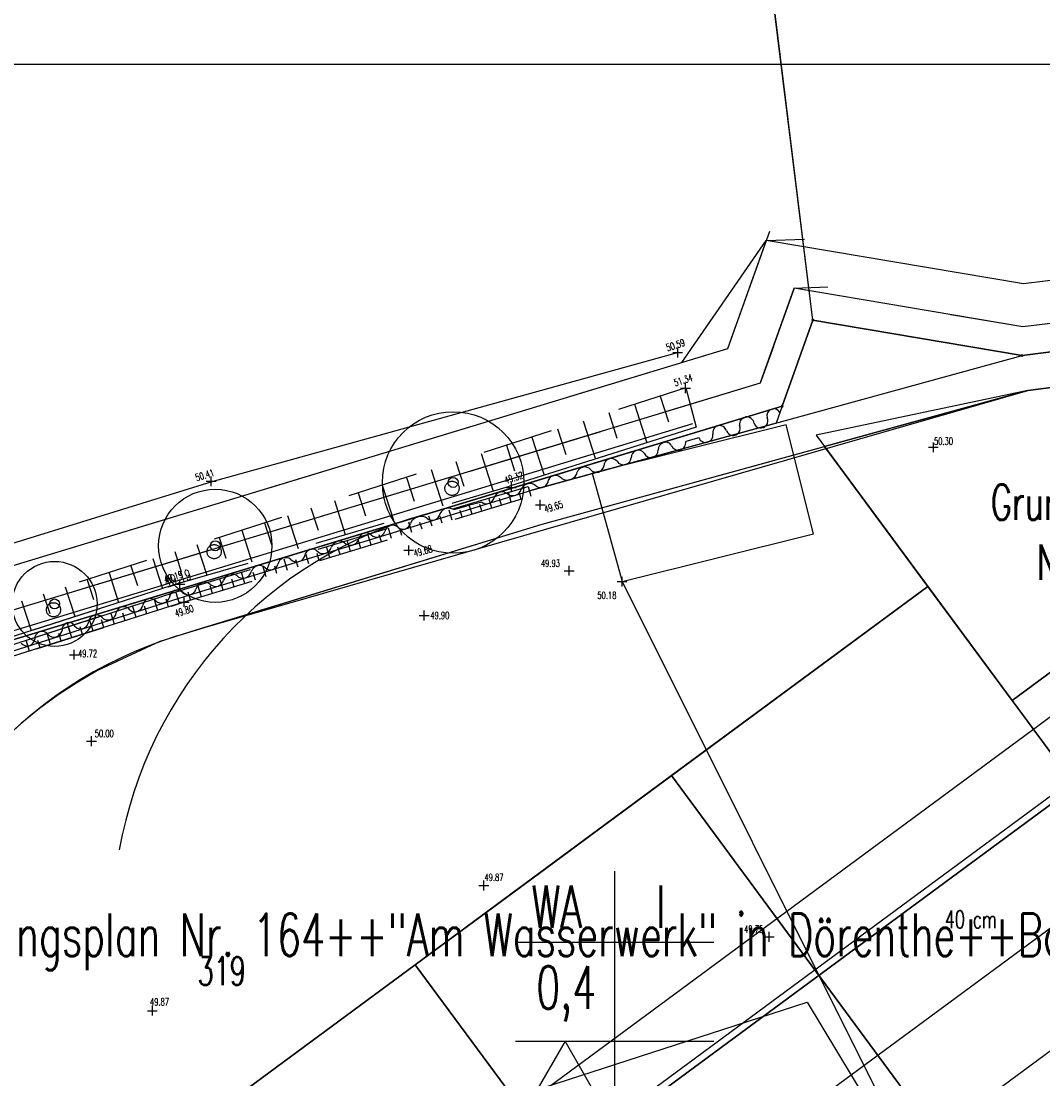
# Model space of a CAD drawing. Extents: x 3409653 to 3410193, y 5788342 to 5789000.
# Tile 62 of 79: x 3409863 to 3409935, y 5788823 to 5788898. Entities that reach past the tile are written whole.
import ezdxf

# ---------------------------------------------------------------- set-up
doc = ezdxf.new("R2010")
doc.units = 0
doc.header["$MEASUREMENT"] = 0
for name, pattern in [('LINIENART0', [0]), ('LINIENART1', [50, 40, -10]), ('LINIENART4', [120, 70, -10, 10, -10, 10, -10]), ('LINIENART5', [10, 5, -5]), ('LINIENART6', [65, 40, -10, 5, -10])]:
    doc.linetypes.add(name, pattern=pattern)
for name, color, linetype in [('Aufhoehung_Grundstuecke', 7, 'Continuous'), ('bauabschnitte1', 7, 'Continuous'), ('dxf_amwasser3', 7, 'Continuous'), ('Gewässer', 7, 'Continuous'), ('hoehen_lp', 7, 'Continuous'), ('hoen_2', 7, 'Continuous'), ('K140-KATASTERTOPO', 7, 'Continuous'), ('KATASTER', 7, 'Continuous'), ('notiz', 7, 'Continuous'), ('NULLEBENE', 7, 'Continuous'), ('Parzelierung_B-Plan', 7, 'Continuous'), ('Rahmen', 7, 'Continuous'), ('TOP-BOESCHUNG', 7, 'Continuous'), ('TOP-GEBAEUDE', 7, 'Continuous'), ('TOP-HOEHENI', 7, 'Continuous'), ('TOP-LINIEN', 7, 'Continuous'), ('TOP-SYMBOLE', 7, 'Continuous')]:
    doc.layers.add(name, color=color, linetype=linetype)
doc.styles.add('SIMPLEX', font='simplex')

# ---------------------------------------------------------------- blocks, each defined once
blk = doc.blocks.new('806-303')
at = {"layer": 'NULLEBENE', "color": 7, "linetype": 'LINIENART6'}
blk.add_circle((0, -0.006), 0.251, dxfattribs=at)
blk = doc.blocks.new('GELAEN-109')
at = {"layer": 'NULLEBENE', "color": 1, "linetype": 'LINIENART0'}
for p, q in [((-0.188, 0.188), (0.188, -0.188)), ((-0.188, -0.188), (0.188, 0.188))]:
    blk.add_line(p, q, dxfattribs=at)

msp = doc.modelspace()

# ---------------------------------------------------------------- linework, layer by layer
at = {"layer": 'bauabschnitte1', "color": 188, "linetype": 'LINIENART1'}
for p, q in [((3409933.622, 5788873.908), (3409971.315, 5788878.577)), ((3409916.683, 5788870.333), (3409918.85, 5788876.408)), ((3409918.85, 5788876.408), (3409933.622, 5788873.908)), ((3409844.75, 5788848.49), (3409916.683, 5788870.333))]:
    msp.add_line(p, q, dxfattribs=at)
at = {"layer": 'dxf_amwasser3', "color": 88, "linetype": 'LINIENART0'}
for p, q in [((3409886.741, 5788864.207), (3409887.264, 5788862.577)), ((3409877.977, 5788857.57), (3409877.812, 5788858.109)), ((3409871.817, 5788855.657), (3409871.645, 5788856.199))]:
    msp.add_line(p, q, dxfattribs=at)
at = {"layer": 'Gewässer', "color": 170, "linetype": 'LINIENART0'}
msp.add_line((3409762.33936, 5788823.96835), (3409910.36186, 5788869.1018), dxfattribs=at)
at = {"layer": 'K140-KATASTERTOPO', "color": 95, "linetype": 'LINIENART0'}
for p, q in [((3409909.887, 5788871.628), (3409910.598, 5788868.846)), ((3409908.068, 5788871.045), (3409908.65, 5788869.229)), ((3409904.437, 5788869.88), (3409905.016, 5788868.073)), ((3409906.251, 5788870.462), (3409907.122, 5788867.745)), ((3409902.625, 5788869.3), (3409903.493, 5788866.594)), ((3409910.598, 5788868.846), (3409897.422, 5788864.67)), ((3409900.816, 5788868.72), (3409901.393, 5788866.92)), ((3409897.207, 5788867.562), (3409897.781, 5788865.771)), ((3409899.01, 5788868.14), (3409899.874, 5788865.447)), ((3409895.415, 5788866.988), (3409896.267, 5788864.331)), ((3409893.643, 5788866.42), (3409894.202, 5788864.677)), ((3409891.89, 5788865.857), (3409892.714, 5788863.287)), ((3409888.439, 5788864.751), (3409889.236, 5788862.265)), ((3409890.155, 5788865.301), (3409890.695, 5788863.616)), ((3409897.702, 5788864.351), (3409898.734, 5788864.66)), ((3409898.734, 5788864.66), (3409898.926, 5788863.976)), ((3409886.741, 5788864.207), (3409887.263, 5788862.577)), ((3409896.172, 5788863.134), (3409895.959, 5788863.83)), ((3409897.554, 5788863.557), (3409897.344, 5788864.244)), ((3409898.241, 5788863.767), (3409898.102, 5788864.222)), ((3409883.399, 5788863.135), (3409883.904, 5788861.56)), ((3409885.061, 5788863.668), (3409885.832, 5788861.264)), ((3409894.78, 5788862.708), (3409894.564, 5788863.413)), ((3409895.477, 5788862.921), (3409895.334, 5788863.388)), ((3409896.865, 5788863.346), (3409896.724, 5788863.807)), ((3409881.755, 5788862.608), (3409882.5, 5788860.285)), ((3409891.962, 5788861.847), (3409891.741, 5788862.569)), ((3409892.671, 5788862.063), (3409892.524, 5788862.542)), ((3409893.376, 5788862.279), (3409893.158, 5788862.992)), ((3409894.079, 5788862.494), (3409893.935, 5788862.967)), ((3409878.519, 5788861.57), (3409879.238, 5788859.327)), ((3409880.128, 5788862.086), (3409880.616, 5788860.564)), ((3409889.102, 5788860.972), (3409888.875, 5788861.712)), ((3409889.821, 5788861.192), (3409889.671, 5788861.682)), ((3409890.537, 5788861.411), (3409890.314, 5788862.142)), ((3409891.251, 5788861.629), (3409891.103, 5788862.114)), ((3409876.927, 5788861.06), (3409877.398, 5788859.59)), ((3409886.197, 5788860.084), (3409885.965, 5788860.842)), ((3409887.655, 5788860.53), (3409887.426, 5788861.278)), ((3409888.38, 5788860.751), (3409888.228, 5788861.247)), ((3409875.351, 5788860.555), (3409876.046, 5788858.389)), ((3409884.728, 5788859.635), (3409884.493, 5788860.402)), ((3409885.464, 5788859.86), (3409885.308, 5788860.368)), ((3409886.927, 5788860.307), (3409886.774, 5788860.809)), ((3409872.242, 5788859.558), (3409872.922, 5788857.439)), ((3409873.793, 5788860.055), (3409874.248, 5788858.636)), ((3409881.756, 5788858.726), (3409881.516, 5788859.511)), ((3409882.503, 5788858.954), (3409882.344, 5788859.475)), ((3409883.248, 5788859.182), (3409883.01, 5788859.958)), ((3409883.989, 5788859.409), (3409883.832, 5788859.923)), ((3409870.693, 5788859.061), (3409871.145, 5788857.65)), ((3409878.739, 5788857.803), (3409878.493, 5788858.607)), ((3409880.253, 5788858.266), (3409880.01, 5788859.061)), ((3409881.006, 5788858.497), (3409880.845, 5788859.023)), ((3409874.179, 5788857.84), (3409854.331, 5788851.505)), ((3409867.596, 5788858.068), (3409868.048, 5788856.66)), ((3409869.144, 5788858.564), (3409869.822, 5788856.449)), ((3409877.212, 5788857.337), (3409876.964, 5788858.15)), ((3409877.977, 5788857.57), (3409877.812, 5788858.11)), ((3409879.497, 5788858.035), (3409879.334, 5788858.568)), ((3409854.522, 5788850.976), (3409874.338, 5788857.365)), ((3409866.049, 5788857.572), (3409866.726, 5788855.461)), ((3409874.126, 5788856.389), (3409873.865, 5788857.213)), ((3409874.901, 5788856.63), (3409874.732, 5788857.182)), ((3409875.674, 5788856.866), (3409875.423, 5788857.689)), ((3409876.445, 5788857.102), (3409876.278, 5788857.647)), ((3409874.47, 5788856.498), (3409854.814, 5788850.27)), ((3409862.959, 5788856.581), (3409863.634, 5788854.475)), ((3409864.504, 5788857.076), (3409864.954, 5788855.671)), ((3409872.584, 5788855.901), (3409872.326, 5788856.716)), ((3409873.354, 5788856.144), (3409873.181, 5788856.691)), ((3409869.529, 5788854.933), (3409869.276, 5788855.733)), ((3409870.29, 5788855.174), (3409870.12, 5788855.71)), ((3409871.052, 5788855.415), (3409870.796, 5788856.223)), ((3409871.817, 5788855.657), (3409871.646, 5788856.199)), ((3409868.016, 5788854.453), (3409867.765, 5788855.246)), ((3409868.772, 5788854.693), (3409868.603, 5788855.224)), ((3409865.018, 5788853.503), (3409864.772, 5788854.281)), ((3409865.764, 5788853.74), (3409865.599, 5788854.261)), ((3409866.512, 5788853.977), (3409866.264, 5788854.762)), ((3409867.263, 5788854.215), (3409867.097, 5788854.741)), ((3409863.533, 5788853.033), (3409863.289, 5788853.803)), ((3409864.274, 5788853.268), (3409864.111, 5788853.784))]:
    msp.add_line(p, q, dxfattribs=at)
at = {"layer": 'KATASTER', "color": 92, "linetype": 'LINIENART0'}
for p, q in [((3409918.85, 5788876.41), (3409915.94, 5788900)), ((3409971.31, 5788878.58), (3409933.62, 5788873.91)), ((3409918.85, 5788876.41), (3409916.68, 5788870.33)), ((3409933.62, 5788873.91), (3409918.85, 5788876.41)), ((3409934.04, 5788871.44), (3409967.27, 5788875.56)), ((3409900, 5788861.64), (3409934.03, 5788871.44)), ((3409934.04, 5788871.44), (3409934.03, 5788871.44)), ((3409916.68, 5788870.33), (3409900, 5788865.27)), ((3409900, 5788865.27), (3409844.75, 5788848.49)), ((3409932.92, 5788849.54), (3409950.28, 5788862.4)), ((3409875.29, 5788854.52), (3409900, 5788861.64)), ((3409908.87, 5788844.23), (3409926.98, 5788857.58)), ((3409926.98, 5788857.58), (3409932.92, 5788849.54)), ((3409872.79, 5788853.73), (3409875.29, 5788854.52)), ((3409872.79, 5788853.73), (3409868.34, 5788851.66)), ((3409868.34, 5788851.66), (3409866.93, 5788850.83)), ((3409866.93, 5788850.83), (3409865.56, 5788849.93)), ((3409865.56, 5788849.93), (3409864.23, 5788848.96)), ((3409864.23, 5788848.96), (3409862.96, 5788847.94)), ((3409932.92, 5788849.54), (3409951.93, 5788823.77)), ((3409862.96, 5788847.94), (3409861.66, 5788846.77)), ((3409900, 5788837.68), (3409908.87, 5788844.23)), ((3409908.87, 5788844.23), (3409933.83, 5788810.41)), ((3409890.77, 5788830.87), (3409900, 5788837.68)), ((3409871.86, 5788816.92), (3409890.77, 5788830.87)), ((3409890.77, 5788830.87), (3409900, 5788818.36))]:
    msp.add_line(p, q, dxfattribs=at)
at = {"layer": 'Parzelierung_B-Plan', "color": 176, "linetype": 'LINIENART0'}
for p, q in [((3409950.28, 5788862.4), (3409932.92, 5788849.54)), ((3409926.98, 5788857.58), (3409908.87, 5788844.23)), ((3409932.92, 5788849.54), (3409926.98, 5788857.58)), ((3409932.92, 5788849.54), (3409951.93, 5788823.77)), ((3409908.87, 5788844.23), (3409890.77, 5788830.87)), ((3409908.87, 5788844.23), (3409933.83, 5788810.41)), ((3409890.77, 5788830.87), (3409871.86, 5788816.92)), ((3409890.77, 5788830.87), (3409915.72, 5788797.05))]:
    msp.add_line(p, q, dxfattribs=at)
at = {"layer": 'Rahmen', "color": 144, "linetype": 'LINIENART0'}
msp.add_line((3410061.41058, 5788894.47034), (3409701.41058, 5788894.4705), dxfattribs=at)
msp.add_line((3410061.41058, 5788894.47034), (3409701.41058, 5788894.4705), dxfattribs=at)
at = {"layer": 'TOP-BOESCHUNG', "color": 88, "linetype": 'LINIENART5'}
for p, q in [((3409909.887, 5788871.628), (3409853.708, 5788853.615)), ((3409874.179, 5788857.84), (3409897.422, 5788864.67)), ((3409874.338, 5788857.365), (3409897.702, 5788864.351)), ((3409874.47, 5788856.498), (3409898.926, 5788863.976)), ((3409835.232, 5788845.41), (3409874.179, 5788857.84)), ((3409835.34, 5788844.792), (3409874.338, 5788857.365)), ((3409835.423, 5788844.127), (3409874.47, 5788856.498))]:
    msp.add_line(p, q, dxfattribs=at)
at = {"layer": 'TOP-GEBAEUDE', "color": 94, "linetype": 'LINIENART0'}
for p, q in [((3409916.962, 5788869.014), (3409903.255, 5788865.596)), ((3409918.884, 5788861.3), (3409916.962, 5788869.014)), ((3409903.255, 5788865.596), (3409905.375, 5788857.936)), ((3409905.375, 5788857.936), (3409918.884, 5788861.3))]:
    msp.add_line(p, q, dxfattribs=at)
at = {"layer": 'TOP-HOEHENI', "color": 95, "linetype": 'LINIENART0'}
for p, q in [((3409918.85, 5788876.408), (3409911.624, 5788934.922)), ((3409973.6153, 5788883.90015), (3409933.7342, 5788878.96011)), ((3409915.77645, 5788882.6737), (3409912.81988, 5788874.38523)), ((3409909.59026, 5788873.40435), (3409915.54957, 5788882.03766)), ((3409915.54957, 5788882.03766), (3409912.81988, 5788874.38523)), ((3409915.54957, 5788882.03766), (3409918.25641, 5788882.12449)), ((3409933.7342, 5788878.96011), (3409915.54957, 5788882.03766)), ((3409972.235, 5788880.706), (3409933.667, 5788875.929)), ((3409917.52983, 5788878.65986), (3409915.13775, 5788871.95389)), ((3409915.17802, 5788872.06676), (3409917.52983, 5788878.65986)), ((3409917.52983, 5788878.65986), (3409919.90145, 5788878.74858)), ((3409933.66688, 5788875.92884), (3409917.52983, 5788878.65986)), ((3409971.315, 5788878.577), (3409933.622, 5788873.908)), ((3409965.58, 5788877.867), (3409933.622, 5788873.908)), ((3409933.66688, 5788875.92884), (3409928.58618, 5788876.7887)), ((3409918.85, 5788876.408), (3409916.683, 5788870.333)), ((3409933.622, 5788873.908), (3409918.85, 5788876.408)), ((3409936.61647, 5788876.29421), (3409933.66688, 5788875.92884)), ((3409932.91715, 5788849.54009), (3409967.59116, 5788875.12502)), ((3409934.03455, 5788871.44), (3409967.27379, 5788875.55772)), ((3409967.23218, 5788875.55172), (3409934.03455, 5788871.44)), ((3409912.82, 5788874.385), (3409755.281, 5788826.538)), ((3409912.81988, 5788874.38523), (3409901.8162, 5788871.04325)), ((3409916.06168, 5788874.54404), (3409915.13775, 5788871.95389)), ((3409899.004, 5788864.383), (3409933.622, 5788873.908)), ((3409879.29817, 5788806.83599), (3409969.08676, 5788873.08836)), ((3409915.13775, 5788871.95389), (3409758.93615, 5788824.5131)), ((3409899.73502, 5788861.99227), (3409934.03455, 5788871.44)), ((3409915.13775, 5788871.95389), (3409908.43986, 5788869.91964)), ((3409934.03455, 5788871.44), (3409919.0858, 5788868.28504)), ((3409934.03455, 5788871.44), (3409919.67613, 5788867.485)), ((3409761.373, 5788823.163), (3409916.683, 5788870.333)), ((3409916.683, 5788870.333), (3409815.71, 5788839.666)), ((3409916.683, 5788870.333), (3409916.25358, 5788869.12915)), ((3409916.25358, 5788869.12915), (3409899.004, 5788864.383)), ((3409894.66366, 5788868.87092), (3409880.41968, 5788864.5448)), ((3409903.84179, 5788868.52314), (3409894.61908, 5788865.72206)), ((3409910.80403, 5788868.09661), (3409909.87094, 5788867.83467)), ((3409919.0858, 5788868.28504), (3409951.9326, 5788823.76938)), ((3409899.73502, 5788861.99227), (3409919.67613, 5788867.485)), ((3409926.9798, 5788857.58669), (3409919.67613, 5788867.485)), ((3409919.67613, 5788867.485), (3409932.91715, 5788849.54009)), ((3409879.556, 5788801.434), (3409967.724, 5788866.49)), ((3409967.61743, 5788865.79038), (3409879.45054, 5788800.73461)), ((3409879.45054, 5788800.73461), (3409967.61714, 5788865.79017)), ((3409874.548, 5788856.905), (3409899.004, 5788864.383)), ((3409890.02101, 5788864.32556), (3409880.79831, 5788861.52448)), ((3409893.50401, 5788863.01778), (3409894.43125, 5788863.27646)), ((3409895.4632, 5788863.54325), (3409894.43125, 5788863.27646)), ((3409873.26715, 5788862.37247), (3409859.02316, 5788858.04636)), ((3409873.96253, 5788854.09704), (3409899.73502, 5788861.99227)), ((3409875.29106, 5788854.51795), (3409899.73502, 5788861.99227)), ((3409876.20024, 5788860.12798), (3409866.97754, 5788857.32691)), ((3409871.861, 5788816.916), (3409926.98, 5788857.587)), ((3409926.9798, 5788857.58669), (3409932.91715, 5788849.54009)), ((3409951.9326, 5788823.76938), (3409926.98425, 5788857.58066)), ((3409835.501, 5788844.534), (3409874.548, 5788856.905)), ((3409866.1965, 5788854.9995), (3409866.40969, 5788854.32659)), ((3409893.041, 5788802.063), (3409964.795, 5788855.008)), ((3409873.96253, 5788854.09704), (3409875.29106, 5788854.51795)), ((3409975.89726, 5788854.50118), (3409890.17682, 5788791.25057)), ((3409933.82775, 5788810.41033), (3409908.87494, 5788844.22765)), ((3409904.85123, 5788837.47371), (3409904.85123, 5788820.47371)), ((3409897.85123, 5788832.47371), (3409911.85123, 5788832.47371)), ((3409915.72289, 5788797.05129), (3409890.77008, 5788830.8686)), ((3409885.863, 5788817.675), (3409918.437, 5788828.227)), ((3409918.437, 5788828.227), (3409923.497, 5788819.841)), ((3409897.85123, 5788825.47371), (3409911.85123, 5788825.47371)), ((3409901.35123, 5788825.47371), (3409897.85123, 5788819.41153)), ((3409904.85123, 5788819.41153), (3409901.35123, 5788825.47371))]:
    msp.add_line(p, q, dxfattribs=at)
for centre, radius in [((3409893.446, 5788864.937), 5), ((3409893.446, 5788864.937), 0.35), ((3409876.646, 5788860.463), 4), ((3409876.646, 5788860.463), 0.35), ((3409865.3, 5788856.36), 3), ((3409865.3, 5788856.36), 0.35)]:
    msp.add_circle(centre, radius, dxfattribs=at)
for centre, radius, start, end in [((3409916.09453, 5788869.64706), 0.49414, 29.38432, 196.3825), ((3409914.18608, 5788869.05098), 0.51747, 8.33997, 187.19466), ((3409915.17251, 5788869.28487), 0.50031, 198.50977, 26.4474), ((3409911.28624, 5788868.2779), 0.51517, 200.60387, 7.88723), ((3409912.27166, 5788868.46666), 0.48957, 14.14518, 193.95564), ((3409913.21993, 5788868.76215), 0.50514, 200.37191, 26.326), ((3409908.44003, 5788867.26955), 0.50752, 35.47457, 182.80429), ((3409909.34888, 5788867.74926), 0.52901, 200.49072, 9.29158), ((3409906.52758, 5788866.7081), 0.50696, 37.79247, 182.18329), ((3409907.41101, 5788867.21914), 0.52274, 202.5396, 2.80431), ((3409903.56737, 5788866.19567), 0.53976, 220.33211, 348.25368), ((3409904.61691, 5788866.10938), 0.52162, 39.11294, 182.59301), ((3409905.4798, 5788866.72936), 0.54272, 212.41425, 355.71184), ((3409900.67267, 5788864.89218), 0.54542, 36.00678, 155.85989), ((3409901.49697, 5788865.83331), 0.72922, 238.30906, 346.96856), ((3409902.73561, 5788865.46921), 0.56469, 41.90069, 159.29203), ((3409898.85931, 5788864.21647), 0.65011, 45.2331, 157.71952), ((3409899.62885, 5788865.12656), 0.54621, 235.20125, 358.81274), ((3409895.79228, 5788863.98768), 0.553, 233.48155, 347.66892), ((3409896.9047, 5788863.65451), 0.61127, 46.07495, 159.39976), ((3409897.65262, 5788864.63368), 0.62874, 238.99537, 344.24364), ((3409893.13913, 5788862.4283), 0.69327, 58.24331, 167.56837), ((3409899.41837, 5788833.73634), 30.01, 105.41517, 169.94337), ((3409891.17075, 5788861.72281), 0.81361, 56.55125, 156.2755), ((3409891.97409, 5788862.80868), 0.53999, 228.91446, 334.65661), ((3409889.16726, 5788861.37349), 0.55147, 42.60063, 169.8167), ((3409889.89996, 5788862.17837), 0.54134, 232.86993, 346.30046), ((3409886.20609, 5788861.11365), 0.60367, 225.14071, 346.87339), ((3409887.30229, 5788860.85974), 0.52155, 46.84194, 167.05745), ((3409888.06617, 5788861.67179), 0.59332, 226.67098, 340.21839), ((3409883.49999, 5788859.71444), 0.52105, 57.16664, 165.68255), ((3409884.26482, 5788860.53105), 0.61329, 218.14612, 345.62765), ((3409885.43953, 5788860.17223), 0.61628, 56.4332, 160.41377), ((3409881.62447, 5788859.0709), 0.5552, 52.61052, 171.04475), ((3409882.39532, 5788859.93676), 0.60705, 224.40051, 351.14283), ((3409878.60595, 5788858.76948), 0.59986, 222.11253, 349.89158), ((3409879.76518, 5788858.46736), 0.60179, 42.89087, 160.90822), ((3409880.53771, 5788859.33783), 0.56778, 234.26372, 341.46379), ((3409875.89246, 5788857.26113), 0.62438, 49.68579, 167.66501), ((3409876.67533, 5788858.17863), 0.58174, 229.35666, 344.94759), ((3409877.81897, 5788857.87118), 0.60251, 55.41686, 164.957), ((3409873.9566, 5788856.78571), 0.54038, 40.91232, 177.44083), ((3409874.73563, 5788857.58418), 0.57882, 230.18053, 340.87207), ((3409872.06294, 5788856.1886), 0.54433, 45.93848, 171.23129), ((3409872.85581, 5788857.00553), 0.59409, 225.78071, 340.76816), ((3409869.07432, 5788855.81076), 0.58583, 221.07271, 355.24789), ((3409870.17917, 5788855.62457), 0.53892, 35.28818, 165.20023), ((3409870.9786, 5788856.35586), 0.55284, 229.43354, 351.23124), ((3409866.3166, 5788854.54806), 0.49151, 23.80093, 187.49687), ((3409867.14734, 5788855.15929), 0.56183, 227.29689, 357.73341), ((3409868.25135, 5788855.02347), 0.55438, 46.53994, 168.17558), ((3409882.78984, 5788825.42408), 30.001, 107.1116, 171.89034), ((3409864.41154, 5788853.90378), 0.51574, 38.8156, 183.76812), ((3409865.26211, 5788854.58974), 0.57697, 218.94793, 349.43215), ((3409863.36159, 5788853.92694), 0.53837, 218.28874, 353.91658)]:
    msp.add_arc(centre, radius, start, end, dxfattribs=at)
at = {"layer": 'TOP-LINIEN', "color": 95, "linetype": 'LINIENART4'}
for p, q in [((3409909.359, 5788874.124), (3409876.41, 5788864.979)), ((3409876.41, 5788864.979), (3409854.204, 5788858.112)), ((3409905.375, 5788857.936), (3409929.655, 5788809.37))]:
    msp.add_line(p, q, dxfattribs=at)

# ---------------------------------------------------------------- block references
at = {"layer": 'TOP-HOEHENI', "xscale": 0.333, "yscale": 0.333}
for p in [(3409918.85, 5788876.408), (3409933.622, 5788873.908), (3409916.683, 5788870.333)]:
    msp.add_blockref('GELAEN-109', p, dxfattribs=at)
at = {"layer": 'TOP-HOEHENI', "xscale": 1.3, "yscale": 1.3, "rotation": 45}
for p in [(3409909.309, 5788874.109), (3409909.853, 5788871.601), (3409927.365, 5788867.424, 50.3), (3409876.361, 5788865.025), (3409897.561, 5788864.592), (3409899.6, 5788863.357, 49.653), (3409890.308, 5788860.151, 49.687), (3409901.636, 5788858.701, 49.932), (3409874.152, 5788857.747), (3409905.375, 5788857.936, 50.18), (3409874.456, 5788856.489), (3409891.399, 5788855.538, 49.907), (3409866.693, 5788852.771, 49.721), (3409867.907, 5788846.661, 50.009), (3409895.616, 5788836.472, 49.871), (3409915.77, 5788832.843, 49.758), (3409872.206, 5788827.625, 49.87)]:
    msp.add_blockref('GELAEN-109', p, dxfattribs=at)
at = {"layer": 'TOP-SYMBOLE', "xscale": 2, "yscale": 2}
for p in [(3409893.368, 5788864.534, 49.381), (3409876.568, 5788860.06, 49.197), (3409865.222, 5788855.957, 49.499)]:
    msp.add_blockref('806-303', p, dxfattribs=at)

# ---------------------------------------------------------------- texts
at = {"layer": 'Aufhoehung_Grundstuecke', "color": 144, "linetype": 'LINIENART0', "style": 'SIMPLEX', "width": 0.66046}
msp.add_text('40 cm', height=1.25, dxfattribs=at).set_placement((3409928.172, 5788833.452))
msp.add_text('40 cm', height=1.25, dxfattribs=at).set_placement((3409928.172, 5788833.452))
at = {"layer": 'hoehen_lp', "color": 1, "linetype": 'LINIENART0', "style": 'SIMPLEX', "width": 0.66046}
for s, rotation, p in [('50.59', 18, (3409908.585, 5788874.199)), ('51.34', 18, (3409909.128, 5788871.722)), ('50.41', 17, (3409875.333, 5788865.025)), ('49.32', 18, (3409897.168, 5788864.834)), ('49.65', 18, (3409899.977, 5788862.78)), ('49.68', 16, (3409890.735, 5788859.668)), ('49.19', 18, (3409873.123, 5788857.823)), ('49.80', 18, (3409873.885, 5788855.422))]:
    msp.add_text(s, height=0.5, rotation=rotation, dxfattribs=at).set_placement(p)
for s, p in [('50.30', (3409927.405, 5788867.606)), ('49.93', (3409899.645, 5788858.973)), ('50.18', (3409903.631, 5788856.708)), ('49.90', (3409891.833, 5788855.293)), ('49.72', (3409866.956, 5788852.607)), ('50.00', (3409868.136, 5788846.955)), ('49.87', (3409895.656, 5788836.8)), ('49.75', (3409913.999, 5788833.131)), ('49.87', (3409872.034, 5788827.998))]:
    msp.add_text(s, height=0.5, dxfattribs=at).set_placement(p)
at = {"layer": 'hoen_2', "color": 144, "linetype": 'LINIENART0', "style": 'SIMPLEX', "width": 0.66046}
msp.add_text('49.19', height=0.75, rotation=18, dxfattribs=at).set_placement((3409873.20768, 5788857.52514))
at = {"layer": 'notiz', "color": 160, "linetype": 'LINIENART0', "style": 'SIMPLEX', "width": 0.66046}
msp.add_text('Bebauungsplan Nr. 164++"Am Wasserwerk" in Dörenthe++Bauabschnitt 1', height=3, dxfattribs=at).set_placement((3409852.81962, 5788831.4831))
at = {"layer": 'TOP-HOEHENI', "color": 95, "linetype": 'LINIENART0', "style": 'SIMPLEX', "width": 0.66046}
for s, height, p in [('Grundstücke', 2.5, (3409931.40775, 5788862.28937)), ('Nietiet', 2.5, (3409934.65626, 5788858.05875)), ('WA', 3, (3409898.98622, 5788833.47371)), ('I', 3, (3409907.76903, 5788833.47371)), ('319', 2, (3409875.405, 5788829.427)), ('0,4', 3, (3409899.31211, 5788827.7643))]:
    msp.add_text(s, height=height, dxfattribs=at).set_placement(p)

doc.saveas('drawing.dxf')
